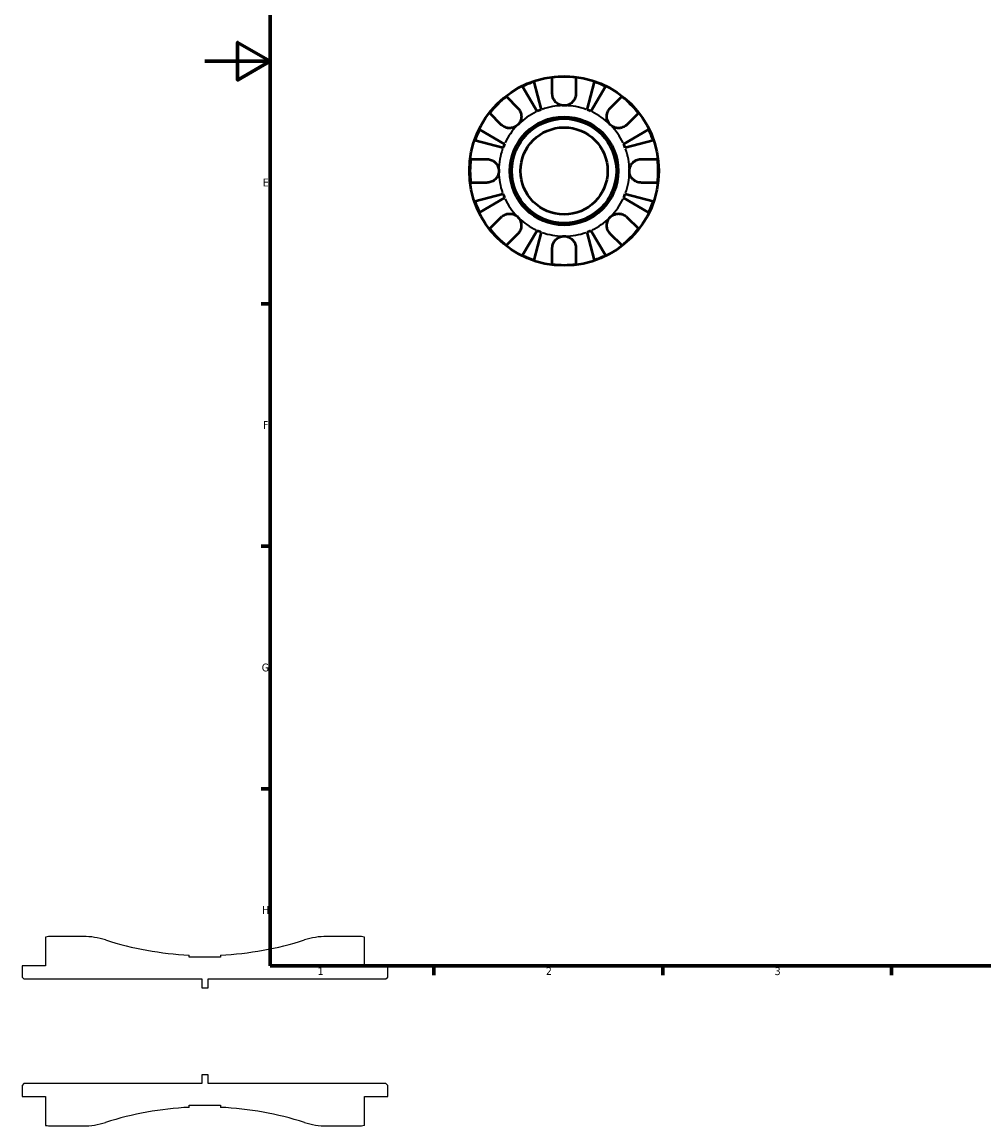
# Model space of a CAD drawing. Header units: millimetres. Extents: x -56 to 902, y -29 to 594.
# Tile 1 of 6: x -56 to 239, y -29 to 309. Entities that reach past the tile are written whole.
import ezdxf

# ---------------------------------------------------------------- set-up
doc = ezdxf.new("R2010")
doc.units = ezdxf.units.MM
for name, color, linetype, lineweight in [('Border (ANSI)', 7, 'Continuous', 70), ('Visible (ANSI)', 7, 'Continuous', 50), ('Visible Narrow (ANSI)', 7, 'Continuous', 35)]:
    doc.layers.add(name, color=color, linetype=linetype, lineweight=lineweight)
doc.styles.add('Note Text (ANSI)', font='tahoma.ttf')

# ---------------------------------------------------------------- blocks, each defined once
blk = doc.blocks.new('Borders Default Border')
at = {"layer": 'Border (ANSI)'}
for p, q in [((20, 222.75), (17.2, 222.75)), ((20, 148.5), (17.2, 148.5)), ((20, 74.25), (17.2, 74.25)), ((70.08, 20), (70.08, 17.2)), ((140.17, 20), (140.17, 17.2)), ((210.25, 20), (210.25, 17.2))]:
    blk.add_line(p, q, dxfattribs=at)
at = {"layer": 'Border (ANSI)', "flags": 128}
for points in [[(20, 20), (20, 574), (821, 574), (821, 20), (20, 20)], [(0, 297), (20, 297), (10, 302.77), (10, 291.23), (20, 297)]]:
    blk.add_lwpolyline(points, dxfattribs=at)
at = {"layer": 'Border (ANSI)', "color": 5, "true_color": 0x0000ff, "char_height": 2.4, "attachment_point": 7, "style": 'Note Text (ANSI)'}
for s, insert in [('E', (17.71, 258.68)), ('F', (17.78, 184.43)), ('G', (17.4, 110.13)), ('H', (17.53, 35.93)), ('1', (34.5, 17.2)), ('2', (104.4, 17.2)), ('3', (174.46, 17.15))]:
    blk.add_mtext(s, dxfattribs=dict(at, insert=insert))

msp = doc.modelspace()

# ---------------------------------------------------------------- linework, layer by layer
for p, q in [((-48.8, 28.82), (-48.8, 20)), ((-37.27, 29), (-47, 29)), ((47, 29), (37.27, 29)), ((48.8, 20), (48.8, 28.82)), ((-4.8, 22.69), (-4.8, 23.32)), ((4.8, 22.69), (-4.8, 22.69)), ((4.8, 23.32), (4.8, 22.69)), ((-48.8, 20), (-56, 20)), ((-56, 20), (-56, 16.58)), ((56, 20), (48.8, 20)), ((56, 16.58), (56, 20)), ((-56, 16.58), (-55.42, 16)), ((-55.42, 16), (-1, 16)), ((-1, 16), (-1, 13.33)), ((1, 13.33), (1, 16)), ((1, 16), (55.42, 16)), ((55.42, 16), (56, 16.58)), ((-1, 13.33), (1, 13.33)), ((1, -13.33), (-1, -13.33)), ((-1, -13.33), (-1, -16)), ((1, -16), (1, -13.33)), ((-55.42, -16), (-56, -16.58)), ((-56, -16.58), (-56, -20)), ((-1, -16), (-55.42, -16)), ((55.42, -16), (1, -16)), ((56, -16.58), (55.42, -16)), ((56, -20), (56, -16.58)), ((-56, -20), (-48.8, -20)), ((-48.8, -20), (-48.8, -28.82)), ((48.8, -28.82), (48.8, -20)), ((48.8, -20), (56, -20)), ((-4.8, -23.32), (-4.8, -22.69)), ((-4.8, -22.69), (4.8, -22.69)), ((4.8, -22.69), (4.8, -23.32)), ((-47, -29), (-37.27, -29)), ((37.27, -29), (47, -29))]:
    msp.add_line(p, q)
for centre, major_axis, start_param, end_param in [((-47, 20), (-9, 0), 4.712389, 4.913747), ((-37.27, 6.6), (-21.34, 6.81), 4.712389, 5.021182), ((0, 123.42), (-100.11, 4.8), 1.309914, 1.570796), ((0, 123.42), (-95.48, -30.46), 1.309914, 1.570796), ((37.27, 6.6), (-22.4, 0), 4.712389, 5.021182), ((47, 20), (-8.82, 1.8), 4.712389, 4.913747), ((0, -123.42), (95.48, 30.46), 1.309914, 1.570796), ((0, -123.42), (100.11, -4.8), 1.309914, 1.570796), ((-47, -20), (8.82, -1.8), 4.712389, 4.913747), ((-37.27, -6.6), (22.4, 0), 4.712389, 5.021182), ((37.27, -6.6), (21.34, -6.81), 4.712389, 5.021182), ((47, -20), (9, 0), 4.712389, 4.913747)]:
    msp.add_ellipse(centre, major_axis=major_axis, ratio=1, start_param=start_param, end_param=end_param)
at = {"layer": 'Visible (ANSI)'}
for p, q in [((100.68, 290.71), (102.9, 282.14)), ((106.36, 287.03), (106.36, 292.02)), ((113.56, 292.02), (113.56, 287.03)), ((117.02, 282.14), (119.23, 290.71)), ((101.72, 281.65), (97.22, 289.28)), ((122.69, 289.28), (118.2, 281.65)), ((92.29, 286.19), (95.82, 282.66)), ((124.1, 282.66), (127.63, 286.19)), ((90.73, 277.57), (87.2, 281.1)), ((132.72, 281.1), (129.19, 277.57)), ((84.11, 276.16), (91.74, 271.67)), ((128.18, 271.67), (135.81, 276.16)), ((91.25, 270.49), (82.67, 272.7)), ((137.24, 272.7), (128.67, 270.49)), ((81.37, 267.03), (86.36, 267.03)), ((133.56, 267.03), (138.55, 267.03)), ((86.36, 259.83), (81.37, 259.83)), ((138.55, 259.83), (133.56, 259.83)), ((82.67, 254.15), (91.25, 256.37)), ((91.74, 255.19), (84.11, 250.69)), ((135.81, 250.69), (128.18, 255.19)), ((128.67, 256.37), (137.24, 254.15)), ((87.2, 245.76), (90.73, 249.29)), ((129.19, 249.29), (132.72, 245.76)), ((95.82, 244.19), (92.29, 240.66)), ((97.22, 237.58), (101.72, 245.2)), ((102.9, 244.71), (100.68, 236.14)), ((119.23, 236.14), (117.02, 244.71)), ((118.2, 245.2), (122.69, 237.58)), ((127.63, 240.66), (124.1, 244.19)), ((106.36, 234.83), (106.36, 239.83)), ((113.56, 239.83), (113.56, 234.83))]:
    msp.add_line(p, q, dxfattribs=at)
for radius in [29, 16.58, 16, 13.33]:
    msp.add_circle((109.96, 263.43), radius, dxfattribs=at)
for radius, start, end in [(28.82, 108.7751, 116.2249), (28.82, 82.8238, 97.1762), (28.82, 63.7751, 71.2249), (28.82, 127.8238, 142.1762), (28.82, 37.8238, 52.1762), (20, 110.6662, 114.3338), (20, 65.6662, 69.3338), (28.82, 153.7751, 161.2249), (28.82, 18.7751, 26.2249), (20, 155.6662, 159.3338), (20, 20.6662, 24.3338), (28.82, 172.8238, 187.1762), (28.82, 352.8238, 7.1762), (28.82, 198.7751, 206.2249), (20, 200.6662, 204.3338), (20, 335.6662, 339.3338), (28.82, 333.7751, 341.2249), (28.82, 217.8238, 232.1762), (20, 245.6662, 249.3338), (20, 290.6662, 294.3338), (28.82, 307.8238, 322.1762), (28.82, 243.7751, 251.2249), (28.82, 288.7751, 296.2249), (28.82, 262.8238, 277.1762)]:
    msp.add_arc((109.96, 263.43), radius, start, end, dxfattribs=at)
for points, knots in [([(109.96, 283.43), (109.67, 283.43), (109.37, 283.46), (108.78, 283.61), (108.48, 283.73), (107.79, 284.11), (107.44, 284.41), (106.96, 285.02), (106.79, 285.28), (106.59, 285.74), (106.53, 285.93), (106.43, 286.28), (106.4, 286.45), (106.37, 286.76), (106.36, 286.89), (106.36, 287.03)], [0, 0, 0, 0, 0.0878331, 0.0878331, 0.1843541, 0.1843541, 0.3227975, 0.3227975, 0.4175446, 0.4175446, 0.4777493, 0.4777493, 0.5327624, 0.5327624, 0.5768127, 0.5768127, 0.5768127, 0.5768127]), ([(113.56, 287.03), (113.56, 287.02), (113.56, 287.02), (113.56, 286.83), (113.54, 286.64), (113.48, 286.27), (113.44, 286.11), (113.33, 285.73), (113.24, 285.53), (112.96, 285), (112.73, 284.7), (112.13, 284.12), (111.75, 283.88), (110.91, 283.52), (110.43, 283.43), (109.96, 283.43)], [-0.5833263, -0.5833263, -0.5833263, -0.5833263, -0.5820685, -0.5820685, -0.518616, -0.518616, -0.4628074, -0.4628074, -0.3947327, -0.3947327, -0.2769242, -0.2769242, -0.1428835, -0.1428835, 0, 0, 0, 0]), ([(95.82, 282.66), (95.91, 282.57), (95.99, 282.48), (96.21, 282.2), (96.34, 282.01), (96.57, 281.58), (96.66, 281.35), (96.83, 280.77), (96.88, 280.41), (96.86, 279.61), (96.77, 279.16), (96.42, 278.31), (96.15, 277.91), (95.82, 277.57)], [-0.5800481, -0.5800481, -0.5800481, -0.5800481, -0.5384523, -0.5384523, -0.4638379, -0.4638379, -0.3862639, -0.3862639, -0.2784027, -0.2784027, -0.1427791, -0.1427791, 0, 0, 0, 0]), ([(124.1, 277.57), (123.92, 277.75), (123.75, 277.96), (123.47, 278.41), (123.34, 278.66), (123.12, 279.28), (123.05, 279.67), (123.04, 280.42), (123.09, 280.78), (123.26, 281.37), (123.36, 281.6), (123.58, 282.02), (123.72, 282.22), (123.94, 282.49), (124.02, 282.58), (124.1, 282.66)], [0, 0, 0, 0, 0.0777495, 0.0777495, 0.1608191, 0.1608191, 0.277838, 0.277838, 0.3882896, 0.3882896, 0.4654296, 0.4654296, 0.5403543, 0.5403543, 0.579532, 0.579532, 0.579532, 0.579532]), ([(95.82, 277.57), (95.63, 277.39), (95.43, 277.22), (94.98, 276.93), (94.73, 276.81), (94.1, 276.59), (93.72, 276.52), (92.96, 276.51), (92.6, 276.56), (92.02, 276.73), (91.79, 276.83), (91.36, 277.05), (91.17, 277.18), (90.9, 277.41), (90.81, 277.49), (90.73, 277.57)], [0, 0, 0, 0, 0.0777495, 0.0777495, 0.1608191, 0.1608191, 0.277838, 0.277838, 0.3882896, 0.3882896, 0.4654296, 0.4654296, 0.5403543, 0.5403543, 0.579532, 0.579532, 0.579532, 0.579532]), ([(129.19, 277.57), (129.1, 277.48), (129.01, 277.4), (128.73, 277.17), (128.54, 277.04), (128.11, 276.82), (127.88, 276.72), (127.3, 276.56), (126.95, 276.51), (126.14, 276.52), (125.69, 276.61), (124.84, 276.97), (124.44, 277.23), (124.1, 277.57)], [-0.5800481, -0.5800481, -0.5800481, -0.5800481, -0.5384523, -0.5384523, -0.4638379, -0.4638379, -0.3862639, -0.3862639, -0.2784027, -0.2784027, -0.1427791, -0.1427791, 0, 0, 0, 0]), ([(86.36, 267.03), (86.5, 267.03), (86.65, 267.02), (87.01, 266.98), (87.22, 266.93), (87.66, 266.79), (87.88, 266.7), (88.41, 266.41), (88.7, 266.19), (89.26, 265.61), (89.51, 265.23), (89.86, 264.37), (89.96, 263.9), (89.96, 263.43)], [-0.5764765, -0.5764765, -0.5764765, -0.5764765, -0.5296868, -0.5296868, -0.4605403, -0.4605403, -0.385624, -0.385624, -0.2773083, -0.2773083, -0.1425809, -0.1425809, 0, 0, 0, 0]), ([(129.96, 263.43), (129.96, 263.71), (129.99, 263.99), (130.13, 264.56), (130.23, 264.84), (130.59, 265.52), (130.88, 265.88), (131.48, 266.38), (131.75, 266.55), (132.24, 266.78), (132.45, 266.86), (132.9, 266.97), (133.12, 267.01), (133.42, 267.03), (133.49, 267.03), (133.56, 267.03)], [-2.4991326, -2.4991326, -2.4991326, -2.4991326, -2.4150544, -2.4150544, -2.3238473, -2.3238473, -2.1841143, -2.1841143, -2.0867477, -2.0867477, -2.0144067, -2.0144067, -1.9399427, -1.9399427, -1.916375, -1.916375, -1.916375, -1.916375]), ([(89.96, 263.43), (89.96, 263.15), (89.93, 262.87), (89.79, 262.3), (89.68, 262.01), (89.33, 261.34), (89.03, 260.97), (88.44, 260.47), (88.17, 260.3), (87.68, 260.07), (87.46, 259.99), (87.02, 259.88), (86.79, 259.85), (86.5, 259.83), (86.43, 259.83), (86.36, 259.83)], [-2.4991326, -2.4991326, -2.4991326, -2.4991326, -2.4150544, -2.4150544, -2.3238473, -2.3238473, -2.1841143, -2.1841143, -2.0867477, -2.0867477, -2.0144067, -2.0144067, -1.9399427, -1.9399427, -1.916375, -1.916375, -1.916375, -1.916375]), ([(133.56, 259.83), (133.42, 259.83), (133.27, 259.84), (132.91, 259.88), (132.7, 259.92), (132.26, 260.06), (132.03, 260.16), (131.51, 260.45), (131.22, 260.67), (130.66, 261.25), (130.41, 261.63), (130.05, 262.48), (129.96, 262.95), (129.96, 263.43)], [-0.5764765, -0.5764765, -0.5764765, -0.5764765, -0.5296868, -0.5296868, -0.4605403, -0.4605403, -0.385624, -0.385624, -0.2773083, -0.2773083, -0.1425809, -0.1425809, 0, 0, 0, 0]), ([(90.73, 249.29), (90.81, 249.37), (90.91, 249.46), (91.19, 249.68), (91.38, 249.81), (91.81, 250.04), (92.04, 250.13), (92.62, 250.3), (92.97, 250.34), (93.78, 250.33), (94.22, 250.24), (95.08, 249.89), (95.48, 249.62), (95.82, 249.29)], [-0.5800481, -0.5800481, -0.5800481, -0.5800481, -0.5384523, -0.5384523, -0.4638379, -0.4638379, -0.3862639, -0.3862639, -0.2784027, -0.2784027, -0.1427791, -0.1427791, 0, 0, 0, 0]), ([(124.1, 249.29), (124.28, 249.47), (124.49, 249.63), (124.94, 249.92), (125.19, 250.04), (125.82, 250.26), (126.2, 250.33), (126.95, 250.35), (127.32, 250.3), (127.9, 250.12), (128.13, 250.03), (128.56, 249.8), (128.75, 249.67), (129.02, 249.45), (129.11, 249.37), (129.19, 249.29)], [0, 0, 0, 0, 0.0777495, 0.0777495, 0.1608191, 0.1608191, 0.277838, 0.277838, 0.3882896, 0.3882896, 0.4654296, 0.4654296, 0.5403543, 0.5403543, 0.579532, 0.579532, 0.579532, 0.579532]), ([(95.82, 249.29), (96, 249.1), (96.16, 248.9), (96.45, 248.45), (96.57, 248.2), (96.8, 247.57), (96.86, 247.18), (96.88, 246.43), (96.83, 246.07), (96.65, 245.48), (96.56, 245.26), (96.33, 244.83), (96.2, 244.64), (95.98, 244.37), (95.9, 244.28), (95.82, 244.19)], [0, 0, 0, 0, 0.0777495, 0.0777495, 0.1608191, 0.1608191, 0.277838, 0.277838, 0.3882896, 0.3882896, 0.4654296, 0.4654296, 0.5403543, 0.5403543, 0.579532, 0.579532, 0.579532, 0.579532]), ([(124.1, 244.19), (124.01, 244.28), (123.93, 244.38), (123.7, 244.65), (123.57, 244.85), (123.35, 245.28), (123.25, 245.51), (123.09, 246.09), (123.04, 246.44), (123.05, 247.25), (123.15, 247.69), (123.5, 248.55), (123.76, 248.95), (124.1, 249.29)], [-0.5800481, -0.5800481, -0.5800481, -0.5800481, -0.5384523, -0.5384523, -0.4638379, -0.4638379, -0.3862639, -0.3862639, -0.2784027, -0.2784027, -0.1427791, -0.1427791, 0, 0, 0, 0]), ([(106.36, 239.83), (106.36, 239.97), (106.37, 240.11), (106.41, 240.47), (106.46, 240.69), (106.59, 241.13), (106.69, 241.35), (106.98, 241.88), (107.2, 242.17), (107.78, 242.73), (108.16, 242.98), (109.01, 243.33), (109.48, 243.43), (109.96, 243.43)], [-0.5764765, -0.5764765, -0.5764765, -0.5764765, -0.5296868, -0.5296868, -0.4605403, -0.4605403, -0.385624, -0.385624, -0.2773083, -0.2773083, -0.1425809, -0.1425809, 0, 0, 0, 0]), ([(109.96, 243.43), (110.24, 243.43), (110.52, 243.39), (111.09, 243.26), (111.37, 243.15), (112.05, 242.79), (112.41, 242.5), (112.91, 241.91), (113.08, 241.64), (113.32, 241.15), (113.39, 240.93), (113.51, 240.49), (113.54, 240.26), (113.56, 239.97), (113.56, 239.9), (113.56, 239.83)], [-2.4991326, -2.4991326, -2.4991326, -2.4991326, -2.4150544, -2.4150544, -2.3238473, -2.3238473, -2.1841143, -2.1841143, -2.0867477, -2.0867477, -2.0144067, -2.0144067, -1.9399427, -1.9399427, -1.916375, -1.916375, -1.916375, -1.916375])]:
    msp.add_open_spline(points, degree=3, knots=knots, dxfattribs=at)
at = {"layer": 'Visible Narrow (ANSI)'}
for start, end in [(115.3671, 133.9667), (91.0333, 109.6329), (70.3671, 88.9667), (46.0333, 64.6329), (136.0333, 154.6329), (25.3671, 43.9667), (160.3671, 178.9667), (1.0333, 19.6329), (181.0333, 199.6329), (340.3671, 358.9667), (205.3671, 223.9667), (316.0333, 334.6329), (226.0333, 244.6329), (295.3671, 313.9667), (250.3671, 268.9667), (271.0333, 289.6329)]:
    msp.add_arc((109.96, 263.43), 20, start, end, dxfattribs=at)

# ---------------------------------------------------------------- block references
msp.add_blockref('Borders Default Border', (0, 0))

doc.saveas('drawing.dxf')
